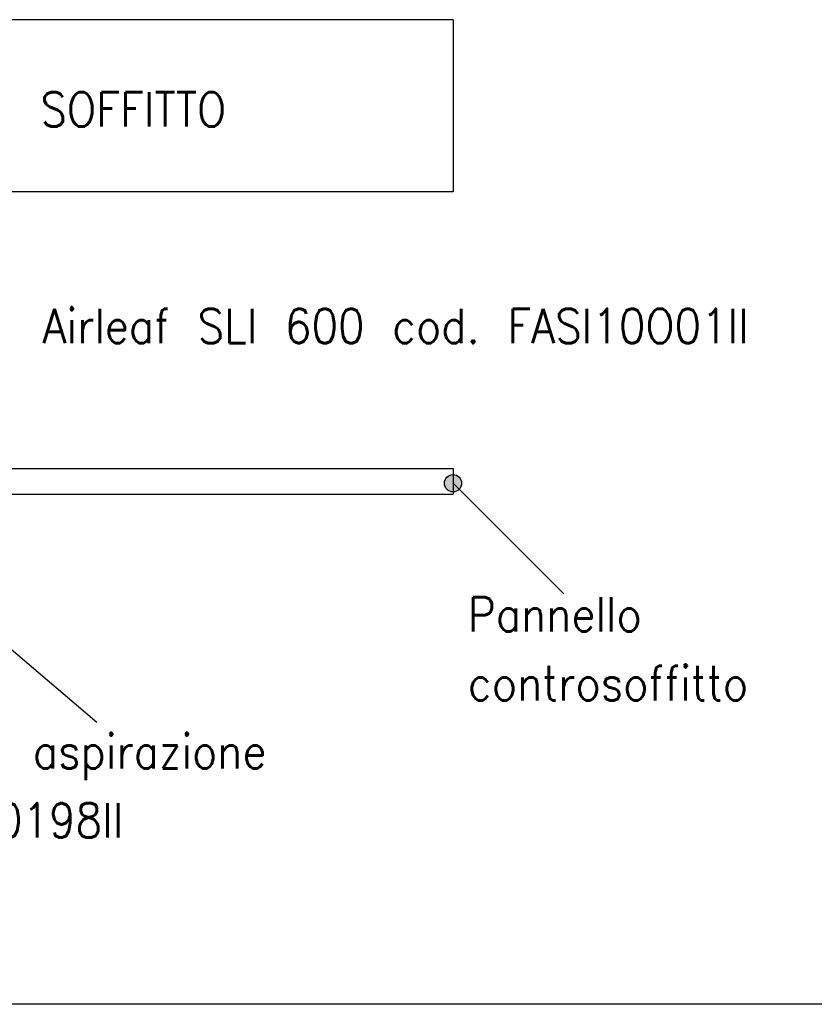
# Model space of a CAD drawing. Header units: inches. Extents: x -7205 to -1528, y -2875 to 5222.
# Tile 10 of 104: x -5650 to -5188, y -2875 to -2303. Entities that reach past the tile are written whole.
import ezdxf

# ---------------------------------------------------------------- set-up
doc = ezdxf.new("R2010")
doc.units = ezdxf.units.IN
doc.layers.add('1', color=7, linetype='Continuous')
doc.styles.add('CONVERTER_11', font='txt.shx', dxfattribs={"width": 0.9})
doc.dimstyles.get("Standard").update_dxf_attribs({"dimtxt": 0.18, "dimasz": 0.18, "dimexe": 0.18, "dimexo": 0.0625, "dimgap": 0.09, "dimtad": 0, "dimtih": 1, "dimtoh": 1, "dimdec": 4, "dimzin": 0, "dimdsep": 46, "dimtxsty": 'Standard', "dimcen": 0.09, "dimadec": 0, "dimazin": 0, "dimtfac": 1, "dimtdec": 4, "dimtofl": 0, "dimtmove": 0, "dimatfit": 3, "dimfxl": 1, "dimtolj": 1, "dimtzin": 0, "dimarcsym": 0})

msp = doc.modelspace()

# ---------------------------------------------------------------- hatches: boundary and pattern name
at = {"layer": '1'}
h = msp.add_hatch(color=7, dxfattribs=at)
edge = h.paths.add_edge_path()
edge.add_arc((-5398.2, -2572.14), 5, 0, 360)

# ---------------------------------------------------------------- linework, layer by layer
at = {"color": 7, "linetype": 'Continuous'}
for p, q in [((-5613.94, -2302.79), (-5688.25, -2302.79)), ((-5521.89, -2302.79), (-5613.94, -2302.79)), ((-5398.2, -2302.79), (-5521.89, -2302.79)), ((-5398.2, -2302.79), (-5398.2, -2402.79)), ((-5613.94, -2402.79), (-5688.25, -2402.79)), ((-5521.89, -2402.79), (-5613.94, -2402.79)), ((-5398.2, -2402.79), (-5521.89, -2402.79)), ((-5998.2, -2563.49), (-5398.2, -2563.49)), ((-5398.2, -2563.49), (-5398.2, -2578.49)), ((-5797.1, -2578.49), (-5398.2, -2578.49))]:
    msp.add_line(p, q, dxfattribs=at)
at = {"layer": '1', "color": 7, "linetype": 'Continuous'}
msp.add_line((-1528.48, -2874.91), (-7205.42, -2874.91), dxfattribs=at)
at = {"layer": '1', "color": 7}
msp.add_circle((-5398.2, -2572.14), 5, dxfattribs=at)

# ---------------------------------------------------------------- texts
at = {"layer": '1', "color": 1, "style": 'CONVERTER_11', "width": 0.9}
for s, p in [('SOFFITTO', (-5638.06, -2364.9)), ('Airleaf SLI 600 cod. FASI10O01II', (-5636.79, -2490.75))]:
    msp.add_text(s, height=20, dxfattribs=at).set_placement(p)
at = {"layer": '1', "color": 1, "char_height": 20, "attachment_point": 7, "line_spacing_factor": 1.20048, "style": 'CONVERTER_11'}
for s, insert in [('Pannello\\Pcontrosoffitto', (-5389.52, -2698.32)), ('Plenum aspirazione\\Pcod.DB0198II', (-5747.23, -2777.97))]:
    msp.add_mtext(s, dxfattribs=dict(at, insert=insert))

# ---------------------------------------------------------------- leaders
at = {"layer": '1', "color": 7, "linetype": 'Continuous', "has_arrowhead": 0}
for points in [[(-5817.1, -2530.43), (-5605.29, -2711.06)], [(-5398.2, -2572.14), (-5333.8, -2636.41)]]:
    msp.add_leader(points, dimstyle='Standard', dxfattribs=at)

doc.saveas('drawing.dxf')
